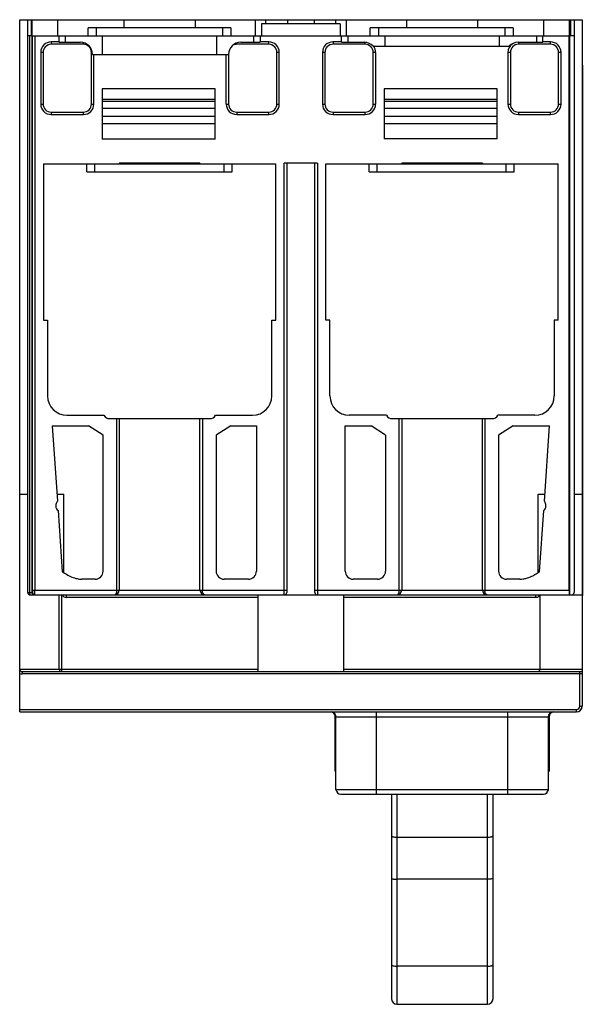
# Model space of a CAD drawing. Header units: millimetres. Extents: x 16 to 85, y 11 to 133.
import ezdxf

# ---------------------------------------------------------------- set-up
doc = ezdxf.new("R2010")
doc.units = ezdxf.units.MM
doc.header["$LTSCALE"] = 9.285044
doc.layers.get('0').update_dxf_attribs({"linetype": 'CONTINUOUS'})

msp = doc.modelspace()

# ---------------------------------------------------------------- linework, layer by layer
at = {"color": 7, "linetype": 'Continuous'}
for p, q in [((15.67, 46.79), (15.67, 132.59)), ((15.67, 132.59), (85.37, 132.59)), ((16.66, 61.59), (16.67, 132.59)), ((17.12, 130.59), (17.12, 132.59)), ((17.18, 132.59), (17.18, 61.59)), ((17.22, 130.59), (17.22, 132.59)), ((20.39, 130.59), (20.39, 132.59)), ((28.59, 132.59), (28.59, 131.59)), ((37.44, 131.59), (37.44, 132.59)), ((44.86, 132.59), (44.86, 130.59)), ((45.64, 132.09), (45.64, 130.59)), ((55.39, 132.09), (45.64, 132.09)), ((46.17, 132.09), (46.17, 132.59)), ((48.89, 132.09), (48.89, 132.59)), ((52.15, 132.59), (52.15, 132.09)), ((54.87, 132.09), (54.87, 132.59)), ((55.39, 132.09), (55.39, 130.59)), ((56.17, 130.59), (56.17, 132.59)), ((63.59, 132.59), (63.59, 131.59)), ((72.44, 131.59), (72.44, 132.59)), ((80.64, 130.59), (80.64, 132.59)), ((83.82, 130.59), (83.82, 132.59)), ((83.86, 61.29), (83.86, 132.59)), ((83.92, 132.59), (83.92, 130.59)), ((84.37, 132.59), (84.37, 61.59)), ((85.37, 132.59), (85.37, 47.49)), ((17.12, 130.59), (16.66, 130.59)), ((16.88, 130.59), (16.88, 61.59)), ((17.22, 130.59), (83.82, 130.59)), ((17.26, 61.89), (17.26, 130.59)), ((17.56, 130.59), (17.56, 61.89)), ((20.52, 130.59), (20.52, 129.79)), ((21.3, 130.59), (21.3, 129.79)), ((24.14, 130.59), (24.14, 131.59)), ((41.84, 131.59), (24.14, 131.59)), ((25.14, 131.59), (25.14, 130.59)), ((25.88, 130.59), (25.88, 128.29)), ((40.1, 128.29), (40.1, 130.59)), ((40.84, 130.59), (40.84, 131.59)), ((41.84, 131.59), (41.84, 130.59)), ((44.69, 129.79), (44.69, 130.59)), ((45.47, 130.59), (45.47, 129.79)), ((55.57, 129.79), (55.57, 130.59)), ((56.35, 130.59), (56.35, 129.79)), ((59.12, 130.59), (59.12, 131.59)), ((76.82, 131.59), (59.12, 131.59)), ((60.12, 131.59), (60.12, 130.59)), ((60.93, 130.59), (60.93, 129.29)), ((75.15, 129.29), (75.15, 130.59)), ((75.82, 130.59), (75.82, 131.59)), ((76.82, 131.59), (76.82, 130.59)), ((79.74, 129.79), (79.74, 130.59)), ((80.52, 129.79), (80.52, 130.59)), ((83.77, 61.89), (83.77, 130.59)), ((84.37, 130.59), (83.92, 130.59)), ((19.57, 129.84), (19.57, 129.54)), ((20.52, 129.84), (19.57, 129.84)), ((23.56, 129.54), (19.57, 129.54)), ((20.52, 129.79), (23.2, 129.79)), ((23.56, 129.54), (23.56, 129.68)), ((46.54, 129.54), (42.56, 129.54)), ((43.06, 129.79), (45.47, 129.79)), ((46.54, 129.84), (45.47, 129.84)), ((46.54, 129.54), (46.54, 129.84)), ((54.5, 129.84), (54.5, 129.54)), ((55.57, 129.84), (54.5, 129.84)), ((58.48, 129.54), (54.5, 129.54)), ((55.57, 129.79), (58.36, 129.79)), ((58.48, 129.54), (58.48, 129.79)), ((77.45, 129.79), (80.52, 129.79)), ((77.48, 129.79), (77.48, 129.54)), ((81.46, 129.54), (77.48, 129.54)), ((81.46, 129.84), (80.52, 129.84)), ((81.46, 129.54), (81.46, 129.84)), ((18.27, 128.54), (18.27, 122.14)), ((18.57, 128.54), (18.27, 128.54)), ((18.57, 128.54), (18.57, 122.14)), ((24.56, 122.14), (24.56, 128.54)), ((24.68, 128.54), (24.56, 128.54)), ((24.7, 128.29), (41.56, 128.29)), ((24.86, 122.14), (24.86, 128.29)), ((41.26, 122.14), (41.26, 128.29)), ((41.56, 128.29), (41.56, 122.14)), ((47.54, 122.14), (47.54, 128.54)), ((47.84, 128.54), (47.54, 128.54)), ((47.84, 122.14), (47.84, 128.54)), ((53.2, 128.54), (53.2, 122.14)), ((53.5, 128.54), (53.2, 128.54)), ((53.5, 128.54), (53.5, 122.14)), ((59.48, 129.29), (76.33, 129.29)), ((59.48, 122.14), (59.48, 128.54)), ((59.78, 128.54), (59.48, 128.54)), ((59.78, 128.54), (59.78, 122.14)), ((76.18, 128.54), (76.18, 122.14)), ((76.48, 128.54), (76.18, 128.54)), ((76.48, 128.54), (76.48, 122.14)), ((82.46, 122.14), (82.46, 128.54)), ((82.76, 128.54), (82.46, 128.54)), ((82.76, 122.14), (82.76, 128.54)), ((85.4, 126.94), (85.4, 61.24)), ((25.89, 124.04), (25.89, 117.8)), ((39.89, 124.04), (25.89, 124.04)), ((39.89, 117.8), (39.89, 124.04)), ((60.86, 124.03), (60.86, 117.81)), ((74.86, 124.03), (60.86, 124.03)), ((74.86, 117.81), (74.86, 124.03)), ((18.27, 122.14), (18.57, 122.14)), ((24.56, 122.14), (24.86, 122.14)), ((25.89, 122.74), (39.89, 122.74)), ((39.89, 122.44), (25.89, 122.44)), ((41.26, 122.14), (41.56, 122.14)), ((47.54, 122.14), (47.84, 122.14)), ((53.2, 122.14), (53.5, 122.14)), ((59.48, 122.14), (59.78, 122.14)), ((60.86, 122.74), (74.86, 122.74)), ((74.86, 122.44), (60.86, 122.44)), ((76.18, 122.14), (76.48, 122.14)), ((82.46, 122.14), (82.76, 122.14)), ((19.57, 121.14), (19.57, 120.84)), ((19.57, 121.14), (23.56, 121.14)), ((19.57, 120.84), (23.56, 120.84)), ((23.56, 120.84), (23.56, 121.14)), ((25.89, 121.64), (39.89, 121.64)), ((42.56, 121.14), (46.54, 121.14)), ((42.56, 120.84), (46.54, 120.84)), ((46.54, 120.84), (46.54, 121.14)), ((54.5, 121.14), (54.5, 120.84)), ((54.5, 121.14), (58.48, 121.14)), ((54.5, 120.84), (58.48, 120.84)), ((58.48, 120.84), (58.48, 121.14)), ((60.86, 121.64), (74.86, 121.64)), ((77.48, 121.14), (77.48, 120.84)), ((77.48, 121.14), (81.46, 121.14)), ((77.48, 120.84), (81.46, 120.84)), ((81.46, 120.84), (81.46, 121.14)), ((25.89, 120.64), (39.89, 120.64)), ((25.89, 119.74), (39.89, 119.74)), ((60.86, 120.64), (74.86, 120.64)), ((60.86, 119.74), (74.86, 119.74)), ((39.89, 117.8), (25.89, 117.8)), ((74.86, 117.81), (60.86, 117.81)), ((18.62, 114.74), (18.62, 95.34)), ((18.62, 114.74), (47.42, 114.74)), ((23.99, 113.74), (23.99, 114.74)), ((24.99, 113.74), (24.99, 114.74)), ((28.01, 114.79), (28.01, 114.74)), ((38.01, 114.79), (28.01, 114.79)), ((38.01, 114.79), (38.01, 114.74)), ((40.99, 113.74), (40.99, 114.74)), ((41.99, 113.74), (41.99, 114.74)), ((47.42, 95.34), (47.42, 114.74)), ((48.46, 61.29), (48.46, 114.79)), ((52.56, 114.79), (48.46, 114.79)), ((48.76, 114.79), (48.76, 61.59)), ((52.26, 61.59), (52.26, 114.79)), ((52.56, 114.79), (52.56, 61.29)), ((53.62, 95.34), (53.62, 114.74)), ((53.62, 114.74), (82.42, 114.74)), ((58.97, 113.74), (58.97, 114.74)), ((59.97, 113.74), (59.97, 114.74)), ((63.01, 114.79), (63.01, 114.74)), ((73.01, 114.79), (63.01, 114.79)), ((73.01, 114.79), (73.01, 114.74)), ((75.97, 113.74), (75.97, 114.74)), ((76.97, 113.74), (76.97, 114.74)), ((82.42, 95.34), (82.42, 114.74)), ((23.99, 113.74), (41.99, 113.74)), ((58.97, 113.74), (76.97, 113.74)), ((18.62, 95.34), (19.12, 95.34)), ((19.12, 95.34), (19.12, 85.96)), ((46.92, 85.96), (46.92, 95.34)), ((46.92, 95.34), (47.42, 95.34)), ((54.12, 95.34), (53.62, 95.34)), ((54.12, 85.96), (54.12, 95.34)), ((82.42, 95.34), (81.92, 95.34)), ((81.92, 95.34), (81.92, 85.96)), ((21.52, 83.56), (26.11, 83.56)), ((26.82, 83.14), (39.22, 83.14)), ((27.71, 61.89), (27.71, 83.14)), ((28.01, 83.14), (28.01, 61.89)), ((38.01, 61.89), (38.01, 83.14)), ((38.31, 83.14), (38.31, 61.89)), ((39.92, 83.56), (44.52, 83.56)), ((61.11, 83.56), (56.52, 83.56)), ((61.82, 83.14), (74.22, 83.14)), ((62.71, 61.89), (62.71, 83.14)), ((63.01, 83.14), (63.01, 61.89)), ((73.01, 61.89), (73.01, 83.14)), ((73.31, 83.14), (73.31, 61.89)), ((79.52, 83.56), (74.92, 83.56)), ((19.68, 82.24), (20.34, 72.93)), ((19.68, 82.24), (24.21, 82.24)), ((26.01, 81.11), (24.21, 82.24)), ((41.83, 82.24), (40.02, 81.11)), ((41.83, 82.24), (45.01, 82.24)), ((45.01, 82.24), (45.01, 64.24)), ((56.01, 64.24), (56.01, 82.24)), ((56.01, 82.24), (59.21, 82.24)), ((61.01, 81.11), (59.21, 82.24)), ((76.83, 82.24), (75.02, 81.11)), ((76.83, 82.24), (81.34, 82.24)), ((80.69, 72.93), (81.34, 82.24)), ((26.01, 64.24), (26.01, 81.11)), ((40.02, 81.11), (40.01, 64.23)), ((61.01, 81.11), (61.01, 64.24)), ((75.02, 81.11), (75.01, 64.23)), ((15.67, 73.79), (16.67, 73.79)), ((20.28, 73.79), (21.12, 73.79)), ((21.12, 64.06), (21.12, 73.79)), ((79.92, 73.79), (80.75, 73.79)), ((79.92, 64.07), (79.92, 73.79)), ((84.37, 73.79), (85.37, 73.79)), ((85.4, 73.79), (85.4, 73.79)), ((20.42, 71.74), (20.95, 64.17)), ((80.08, 64.17), (80.61, 71.74)), ((25.01, 63.24), (23.38, 63.24)), ((44.01, 63.24), (41.01, 63.24)), ((60.01, 63.24), (57.01, 63.24)), ((77.65, 63.24), (76.01, 63.24)), ((16.66, 61.59), (17.26, 61.59)), ((16.96, 61.29), (48.46, 61.29)), ((17.26, 61.89), (28.01, 61.89)), ((17.56, 61.29), (17.41, 61.33)), ((20.56, 52.09), (20.56, 61.29)), ((20.86, 61.29), (20.86, 51.79)), ((21.42, 61.29), (21.42, 60.99)), ((28.04, 61.89), (48.76, 61.89)), ((48.5, 61.29), (52.53, 61.29)), ((52.26, 61.89), (63.01, 61.89)), ((52.56, 61.29), (85.37, 61.29)), ((63.04, 61.89), (83.77, 61.89)), ((80.15, 61.29), (80.15, 52.09)), ((85.4, 61.29), (85.4, 61.29)), ((45.23, 60.99), (21.42, 60.99)), ((45.23, 52.09), (45.23, 60.99)), ((79.62, 60.99), (55.81, 60.99)), ((55.81, 60.99), (55.81, 52.09)), ((15.67, 52.09), (45.23, 52.09)), ((15.97, 51.79), (85.37, 51.79)), ((85.37, 51.49), (15.97, 51.49)), ((55.81, 52.09), (85.37, 52.09)), ((85.07, 47.49), (85.07, 51.79)), ((85.39, 51.79), (85.39, 51.49)), ((15.67, 47.09), (84.67, 47.09)), ((15.67, 46.79), (84.67, 46.79)), ((59.86, 46.79), (59.86, 36.59)), ((76.18, 36.59), (76.18, 46.79)), ((84.67, 46.79), (84.67, 47.09)), ((85.07, 47.49), (85.37, 47.49)), ((54.78, 39.44), (54.78, 46.19)), ((54.87, 46.19), (81.18, 46.19)), ((54.87, 37.19), (54.87, 46.19)), ((81.18, 46.19), (81.18, 37.19)), ((81.29, 46.19), (81.29, 39.44)), ((54.87, 37.19), (81.18, 37.19)), ((55.47, 36.59), (80.58, 36.59)), ((61.73, 36.59), (61.73, 11.25)), ((62.43, 36.59), (62.43, 10.55)), ((73.63, 10.55), (73.63, 36.59)), ((74.33, 11.25), (74.33, 36.59)), ((62.43, 31.26), (73.63, 31.26)), ((73.63, 26.06), (62.43, 26.06)), ((73.63, 15.27), (62.43, 15.27)), ((62.43, 10.55), (73.63, 10.55))]:
    msp.add_line(p, q, dxfattribs=at)
for centre, radius, start, end in [((19.57, 128.54), 1.3, 89.9845, 179.9896), ((19.57, 128.54), 1, 89.9815, 179.8974), ((23.2, 128.29), 1.5, 0, 90), ((23.56, 128.54), 1, 0, 90), ((42.56, 128.54), 1, 90, 117.5959), ((84.82, 129.35), 42.27, 179.5159, 179.6315), ((46.54, 128.54), 1.3, 0.014, 90.0182), ((46.54, 128.54), 1, 0.0195, 90.0173), ((54.5, 128.54), 1.3, 89.9825, 179.986), ((54.5, 128.54), 1, 89.9833, 179.9797), ((58.48, 128.54), 1, 0, 90), ((77.48, 128.54), 1.3, 124.0636, 180), ((77.45, 128.29), 1.5, 90, 138.1897), ((77.48, 128.54), 1, 90, 180), ((81.46, 128.54), 1.3, 0.0096, 90.0145), ((81.46, 128.54), 1, 0.1042, 90.0169), ((58.48, 128.54), 1.3, 360, 35.2345), ((19.57, 122.14), 1.3, 180.014, 270.0056), ((19.57, 122.14), 1, 180.0195, 270.0173), ((23.56, 122.14), 1.3, 269.9675, 359.9867), ((23.56, 122.14), 1, 270, 0.0187), ((42.56, 122.14), 1.3, 179.9866, 269.9675), ((42.56, 122.14), 1, 180, 270), ((46.54, 122.14), 1.3, 269.9708, 359.9898), ((46.54, 122.14), 1, 269.9802, 359.8982), ((54.5, 122.14), 1.3, 180.0092, 270.0152), ((54.5, 122.14), 1, 180.1035, 270.0181), ((58.48, 122.14), 1.3, 270, 360), ((58.48, 122.14), 1, 270, 360), ((77.48, 122.14), 1.3, 180, 270), ((77.48, 122.14), 1, 179.9813, 270), ((81.46, 122.14), 1.3, 269.9825, 359.986), ((81.46, 122.14), 1, 269.9833, 359.9798), ((21.52, 85.96), 2.4, 180, 270), ((44.52, 85.96), 2.4, 270, 0), ((56.52, 85.96), 2.4, 180, 270), ((79.52, 85.96), 2.4, 270, 0), ((26.82, 83.94), 0.8, 208.3589, 270), ((39.22, 83.94), 0.8, 270, 331.6411), ((61.82, 83.94), 0.8, 208.3589, 270), ((74.22, 83.94), 0.8, 270, 331.6411), ((25.01, 64.24), 1, 270, 360), ((41.01, 64.24), 1, 179.9809, 270), ((44.01, 64.24), 1, 270, 360), ((57.01, 64.24), 1, 180, 270), ((60.01, 64.24), 1, 270, 360), ((76.01, 64.24), 1, 180.0137, 270), ((16.96, 61.59), 0.3, 180, 270), ((17.56, 61.59), 0.3, 179.9937, 240.9349), ((-30.08, 61.85), 47.64, 359.5405, 0.0508), ((21.42, 61.59), 0.6, 210, 270), ((27.41, 61.89), 0.6, 270.0041, 360), ((38.61, 61.89), 0.6, 180, 269.9974), ((48.46, 61.59), 0.3, 270, 360), ((52.56, 61.59), 0.3, 180, 270), ((61.24, 60.99), 5.43, 176.8078, 179.9744), ((62.41, 61.89), 0.6, 270.0041, 360), ((73.61, 61.89), 0.6, 180, 269.9974), ((79.54, 61.71), 0.742, 310.6442, 312.7264), ((79.68, 61.56), 0.542, 312.9321, 324.3534), ((84.07, 61.59), 0.3, 270, 360), ((15.97, 52.09), 0.3, 180, 270), ((15.97, 52.09), 0.6, 239.9989, 270.0269), ((20.86, 52.09), 0.3, 180, 270), ((79.85, 52.09), 0.3, 270, 360), ((54.27, 46.19), 0.6, 0.0015, 90.0024), ((54.18, 46.19), 0.6, 0, 75.8787), ((81.78, 46.19), 0.6, 89.9972, 179.9989), ((81.79, 46.19), 0.6, 105.7359, 180), ((81.89, 46.19), 0.6, 109.6067, 180), ((84.67, 47.49), 0.7, 270, 360), ((84.67, 47.49), 0.4, 270, 360), ((84.69, 47.49), 0.7, 270, 0), ((55.47, 37.19), 0.6, 179.9986, 269.997), ((80.58, 37.19), 0.6, 270.0033, 0.0015), ((80.59, 37.19), 0.6, 270.0027, 360), ((62.43, 11.25), 0.7, 180, 270), ((73.63, 11.25), 0.7, 270, 360)]:
    msp.add_arc(centre, radius, start, end, dxfattribs=at)
for centre, major_axis, ratio, start_param, end_param in [((43.06, 128.29), (0, 1.5), 0.99938, 0, 1.570796), ((58.36, 128.29), (0, 1.5), 0.99938, -0.841069, 0), ((83.78, 61.89), (0, 0.6), 0.017455, -4.712389, -3.141593)]:
    msp.add_ellipse(centre, major_axis=major_axis, ratio=ratio, start_param=start_param, end_param=end_param, dxfattribs=at)
for points, knots in [([(23.56, 129.68), (23.56, 129.68), (23.56, 129.71), (23.56, 129.73), (23.56, 129.75)], [0, 0, 0, 0, 0.238064, 1, 1, 1, 1]), ([(42.56, 129.62), (42.56, 129.61), (42.56, 129.59), (42.56, 129.57), (42.56, 129.56), (42.56, 129.55), (42.56, 129.55), (42.56, 129.54), (42.56, 129.54), (42.56, 129.54)], [0, 0, 0, 0, 0.426117, 0.598259, 0.741167, 0.853497, 0.934479, 0.983513, 1, 1, 1, 1]), ([(42.56, 121.14), (42.56, 121.14), (42.56, 121.14), (42.56, 121.13), (42.56, 121.13), (42.56, 121.12), (42.56, 121.1), (42.56, 121.08), (42.56, 121.05), (42.56, 121), (42.56, 120.95), (42.56, 120.9), (42.56, 120.86), (42.56, 120.84)], [0, 0, 0, 0, 0.00491, 0.019443, 0.043338, 0.076331, 0.118157, 0.168536, 0.292848, 0.44436, 0.61784, 0.805955, 1, 1, 1, 1]), ([(20.34, 72.93), (20.28, 72.83), (20.19, 72.66), (20.13, 72.39), (20.14, 72.15), (20.25, 71.93), (20.35, 71.81), (20.42, 71.74)], [0, 0, 0, 0, 0.265886, 0.439269, 0.635119, 0.790884, 1, 1, 1, 1]), ([(80.61, 71.74), (80.67, 71.81), (80.78, 71.93), (80.89, 72.15), (80.9, 72.39), (80.84, 72.66), (80.75, 72.83), (80.69, 72.93)], [0, 0, 0, 0, 0.209214, 0.365069, 0.560872, 0.734179, 1, 1, 1, 1]), ([(20.95, 64.17), (21, 64.13), (21.12, 64.06), (21.28, 63.95), (21.4, 63.88), (21.45, 63.85)], [0, 0, 0, 0, 0.340261, 0.673465, 1, 1, 1, 1]), ([(21.45, 63.85), (21.67, 63.72), (22.1, 63.5), (22.75, 63.29), (23.18, 63.24), (23.38, 63.24)], [0, 0, 0, 0, 0.37339, 0.701652, 1, 1, 1, 1]), ([(77.65, 63.24), (77.78, 63.24), (78.07, 63.26), (78.52, 63.37), (79.02, 63.55), (79.54, 63.82), (79.9, 64.05), (80.08, 64.17)], [0, 0, 0, 0, 0.152992, 0.327709, 0.526027, 0.749434, 1, 1, 1, 1]), ([(16.88, 61.59), (16.88, 61.57), (16.89, 61.52), (16.89, 61.46), (16.9, 61.4), (16.91, 61.37), (16.92, 61.35)], [0, 0, 0, 0, 0.283447, 0.552601, 0.795319, 1, 1, 1, 1]), ([(16.92, 61.35), (16.92, 61.34), (16.93, 61.33), (16.94, 61.3), (16.95, 61.29), (16.96, 61.29)], [0, 0, 0, 0, 0.336922, 0.602183, 1, 1, 1, 1]), ([(17.18, 61.59), (17.18, 61.53), (17.21, 61.42), (17.31, 61.33), (17.37, 61.31), (17.4, 61.3)], [0, 0, 0, 0, 0.496325, 0.747792, 1, 1, 1, 1]), ([(17.26, 61.89), (17.26, 61.87), (17.26, 61.83), (17.26, 61.78), (17.26, 61.73), (17.26, 61.68), (17.26, 61.65), (17.26, 61.63), (17.26, 61.61), (17.26, 61.6), (17.26, 61.6), (17.26, 61.59), (17.26, 61.59), (17.26, 61.59)], [0, 0, 0, 0, 0.19495, 0.382417, 0.555231, 0.706734, 0.831054, 0.881486, 0.923437, 0.956511, 0.9804, 0.99489, 1, 1, 1, 1]), ([(17.56, 61.29), (17.56, 61.29), (17.56, 61.29), (17.56, 61.29), (17.56, 61.3), (17.56, 61.31), (17.56, 61.32), (17.56, 61.34), (17.56, 61.36), (17.56, 61.41), (17.56, 61.44), (17.56, 61.47)], [0, 0, 0, 0, 0.00439, 0.016868, 0.037481, 0.066171, 0.147493, 0.260234, 0.403578, 0.575884, 1, 1, 1, 1]), ([(27.41, 61.29), (27.43, 61.29), (27.47, 61.3), (27.53, 61.33), (27.58, 61.39), (27.64, 61.49), (27.7, 61.66), (27.71, 61.81), (27.71, 61.89)], [0, 0, 0, 0, 0.078064, 0.163943, 0.263674, 0.380449, 0.665525, 1, 1, 1, 1]), ([(38.61, 61.29), (38.59, 61.29), (38.56, 61.3), (38.5, 61.33), (38.45, 61.38), (38.38, 61.49), (38.33, 61.66), (38.31, 61.81), (38.31, 61.89)], [0, 0, 0, 0, 0.076932, 0.161644, 0.260024, 0.375592, 0.660764, 1, 1, 1, 1]), ([(45.23, 60.99), (45.23, 61.01), (45.23, 61.05), (45.23, 61.1), (45.23, 61.15), (45.23, 61.2), (45.22, 61.23), (45.22, 61.25), (45.22, 61.27), (45.22, 61.28), (45.22, 61.28), (45.22, 61.29), (45.22, 61.29), (45.22, 61.29)], [0, 0, 0, 0, 0.193986, 0.382061, 0.555511, 0.70697, 0.831254, 0.881648, 0.923514, 0.95656, 0.980507, 0.99508, 1, 1, 1, 1]), ([(62.41, 61.29), (62.43, 61.29), (62.47, 61.3), (62.53, 61.33), (62.58, 61.39), (62.64, 61.49), (62.7, 61.66), (62.71, 61.81), (62.71, 61.89)], [0, 0, 0, 0, 0.078064, 0.163943, 0.263674, 0.380449, 0.665525, 1, 1, 1, 1]), ([(73.61, 61.29), (73.59, 61.29), (73.56, 61.3), (73.5, 61.33), (73.45, 61.38), (73.38, 61.49), (73.33, 61.66), (73.31, 61.81), (73.31, 61.89)], [0, 0, 0, 0, 0.076932, 0.161644, 0.260024, 0.375592, 0.660764, 1, 1, 1, 1]), ([(79.62, 60.99), (79.62, 61.01), (79.62, 61.05), (79.62, 61.1), (79.62, 61.15), (79.62, 61.2), (79.62, 61.23), (79.62, 61.25), (79.62, 61.27), (79.62, 61.28), (79.62, 61.28), (79.62, 61.29), (79.62, 61.29), (79.62, 61.29)], [0, 0, 0, 0, 0.194056, 0.382179, 0.555665, 0.707182, 0.831493, 0.88187, 0.923693, 0.956681, 0.980571, 0.995099, 1, 1, 1, 1]), ([(79.62, 60.99), (79.67, 60.99), (79.78, 61), (79.87, 61.04), (79.92, 61.07)], [0, 0, 0, 0, 0.499971, 1, 1, 1, 1]), ([(15.97, 51.79), (15.97, 51.79), (15.97, 51.79), (15.97, 51.78), (15.97, 51.78), (15.97, 51.77), (15.97, 51.75), (15.97, 51.73), (15.97, 51.7), (15.97, 51.65), (15.97, 51.6), (15.97, 51.55), (15.97, 51.51), (15.97, 51.49)], [0, 0, 0, 0, 0.004899, 0.019423, 0.043307, 0.076291, 0.118112, 0.168488, 0.292799, 0.444319, 0.617814, 0.805942, 1, 1, 1, 1]), ([(45.26, 51.79), (45.25, 51.79), (45.25, 51.8), (45.24, 51.82), (45.24, 51.84), (45.23, 51.9), (45.23, 51.98), (45.23, 52.05), (45.23, 52.09)], [0, 0, 0, 0, 0.028109, 0.086814, 0.178629, 0.30148, 0.622372, 1, 1, 1, 1]), ([(55.81, 52.09), (55.81, 52.05), (55.81, 51.98), (55.81, 51.9), (55.8, 51.84), (55.8, 51.82), (55.8, 51.8), (55.79, 51.79), (55.79, 51.79)], [0, 0, 0, 0, 0.377681, 0.698648, 0.821511, 0.91331, 0.971966, 1, 1, 1, 1]), ([(61.73, 31.45), (61.73, 31.42), (61.78, 31.38), (61.85, 31.34), (61.98, 31.3), (62.17, 31.27), (62.34, 31.26), (62.43, 31.26)], [0, 0, 0, 0, 0.118634, 0.214858, 0.336508, 0.643258, 1, 1, 1, 1]), ([(73.63, 31.26), (73.72, 31.26), (73.89, 31.27), (74.08, 31.3), (74.21, 31.34), (74.28, 31.38), (74.33, 31.42), (74.33, 31.45)], [0, 0, 0, 0, 0.35665, 0.663385, 0.785054, 0.88131, 1, 1, 1, 1]), ([(61.73, 26.12), (61.73, 26.12), (61.75, 26.1), (61.79, 26.1), (61.86, 26.09), (61.94, 26.08), (62.04, 26.07), (62.21, 26.06), (62.34, 26.06), (62.43, 26.06)], [0, 0, 0, 0, 0.025128, 0.082781, 0.174359, 0.29706, 0.446936, 0.618616, 1, 1, 1, 1]), ([(74.33, 26.12), (74.33, 26.12), (74.31, 26.1), (74.27, 26.1), (74.21, 26.09), (74.12, 26.08), (74.02, 26.07), (73.85, 26.06), (73.72, 26.06), (73.63, 26.06)], [0, 0, 0, 0, 0.025176, 0.082882, 0.174502, 0.297222, 0.447094, 0.618745, 1, 1, 1, 1]), ([(61.73, 15.46), (61.73, 15.43), (61.78, 15.39), (61.85, 15.35), (61.98, 15.31), (62.18, 15.28), (62.34, 15.27), (62.43, 15.27)], [0, 0, 0, 0, 0.118634, 0.214858, 0.336508, 0.643258, 1, 1, 1, 1]), ([(73.63, 15.27), (73.72, 15.27), (73.89, 15.28), (74.08, 15.31), (74.21, 15.35), (74.28, 15.39), (74.33, 15.43), (74.33, 15.46)], [0, 0, 0, 0, 0.35665, 0.663385, 0.785054, 0.88131, 1, 1, 1, 1])]:
    msp.add_open_spline(points, degree=3, knots=knots, dxfattribs=at)
for points in [[(17.4, 61.3), (17.43, 61.29), (17.45, 61.29), (17.48, 61.29)], [(79.92, 61.07), (79.96, 61.09), (79.99, 61.12), (80.03, 61.15)], [(80.12, 61.25), (80.13, 61.26), (80.14, 61.28), (80.15, 61.29)], [(54.87, 39.37), (54.84, 39.39), (54.81, 39.42), (54.78, 39.44)], [(81.29, 39.44), (81.26, 39.41), (81.22, 39.39), (81.19, 39.35)]]:
    msp.add_open_spline(points, degree=3, dxfattribs=at)

doc.saveas('drawing.dxf')
